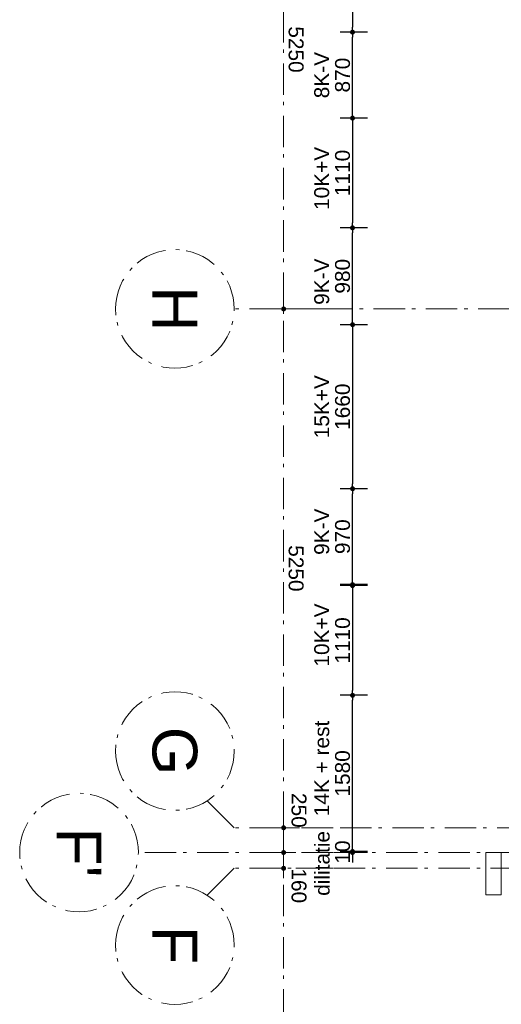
# Model space of a CAD drawing. Header units: millimetres. Extents: x -62314 to 79800, y -34032 to 28340.
# Tile 2 of 85: x -24233 to -19361, y 2989 to 12951. Entities that reach past the tile are written whole.
import ezdxf
from ezdxf.enums import TextEntityAlignment as Align

# ---------------------------------------------------------------- set-up
doc = ezdxf.new("R2010")
doc.units = ezdxf.units.MM
doc.header["$LTSCALE"] = 508
doc.header["$PDMODE"] = 1
doc.header["$PDSIZE"] = -2
doc.linetypes.add('Dash Style-6', pattern=[1.04164, 0.625, -0.20828, 0.06943, -0.13893])
doc.layers.get('0').update_dxf_attribs({"lineweight": 0})
doc.layers.get('DEFPOINTS').update_dxf_attribs({"lineweight": 0})
for name, color, linetype, lineweight in [('(00) tekening-stramien-algemeen', 7, 'Dash Style-6', 0), ('Dimension', 7, 'Continuous', 0), ('None', 7, 'Continuous', 0)]:
    doc.layers.add(name, color=color, linetype=linetype, lineweight=lineweight)
doc.styles.add('Arial', font='Arial')
doc.styles.add('Helvetica', font='Helvetica')
doc.dimstyles.new('KE __', dxfattribs={"dimtxt": 75.447591, "dimasz": 50.074463, "dimexe": 125, "dimexo": 500, "dimgap": 25, "dimtad": 1, "dimdec": 1, "dimtxsty": 'Arial', "dimblk": 'DOT', "dimblk1": 'DOT', "dimblk2": 'DOT', "dimcen": 0, "dimdle": 100, "dimazin": 0, "dimtfac": 0.8, "dimtdec": 1, "dimtix": 1, "dimtmove": 0, "dimatfit": 0, "dimldrblk": 'DOT', "dimfxl": 150, "dimfxlon": 1, "dimfrac": 2, "dimtolj": 1, "dimarcsym": 0})

# ---------------------------------------------------------------- blocks, each defined once
blk = doc.blocks.new('stadsmuur bestaand 00')
at = {"layer": 'None', "color": 17, "lineweight": 0, "transparency": 33554687, "flags": 128}
blk.add_lwpolyline([(-499.4, 160), (-344.5, 160), (-344.5, -270), (-499.4, -270)], close=True, dxfattribs=at)
blk = doc.blocks.new('_Dot')
at = {"color": 0, "linetype": 'ByBlock', "lineweight": -2}
blk.add_line((-0.5, 0), (-1, 0), dxfattribs=at)
at = {"color": 0, "linetype": 'ByBlock', "const_width": 0.5}
blk.add_lwpolyline([(-0.25, 0, 1), (0.25, 0, 1)], format="xyb", close=True, dxfattribs=at)
blk = doc.blocks.new('*D327')
at = {"layer": 'DEFPOINTS', "color": 0, "transparency": 33554687}
for p in [(-16647.3, 14485.4), (-20866.2, 12825.4), (-16647.3, 12825.4)]:
    blk.add_point(p, dxfattribs=at)
at = {"layer": 'Dimension', "color": 0, "lineweight": -2, "transparency": 33554687}
for p, q in [((-20716.2, 14485.4), (-20991.2, 14485.4)), ((-20866.2, 14435.3), (-20866.2, 12875.4)), ((-20716.2, 12825.4), (-20991.2, 12825.4))]:
    blk.add_line(p, q, dxfattribs=at)
at = {"layer": 'Dimension', "color": 0, "lineweight": -2, "xscale": 50.07446289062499, "yscale": 50.07446289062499, "zscale": 50.07446289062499}
for p, rotation in [((-20866.2, 14485.4), 90), ((-20866.2, 12825.4), 270)]:
    blk.add_blockref('_Dot', p, dxfattribs=dict(at, rotation=rotation))
at = {"layer": 'Dimension', "color": 0, "lineweight": 0, "transparency": 33554687, "insert": (-20966.6, 13655.4), "char_height": 150.9, "attachment_point": 5, "rotation": 90, "style": 'Helvetica'}
blk.add_mtext('\\A1;1660', dxfattribs=at)
blk = doc.blocks.new('*D328')
at = {"layer": 'DEFPOINTS', "color": 0, "transparency": 33554687}
for p in [(-20866.2, 12825.4), (-16647.3, 12825.4), (-16647.3, 11955.4)]:
    blk.add_point(p, dxfattribs=at)
at = {"layer": 'Dimension', "color": 0, "lineweight": -2, "transparency": 33554687}
for p, q in [((-20716.2, 12825.4), (-20991.2, 12825.4)), ((-20866.2, 12005.4), (-20866.2, 12775.3)), ((-20716.2, 11955.4), (-20991.2, 11955.4))]:
    blk.add_line(p, q, dxfattribs=at)
at = {"layer": 'Dimension', "color": 0, "lineweight": -2, "xscale": 50.07446289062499, "yscale": 50.07446289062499, "zscale": 50.07446289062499}
for p, rotation in [((-20866.2, 12825.4), 90), ((-20866.2, 11955.4), 270)]:
    blk.add_blockref('_Dot', p, dxfattribs=dict(at, rotation=rotation))
at = {"layer": 'Dimension', "color": 0, "lineweight": 0, "transparency": 33554687, "insert": (-20966.6, 12390.4), "char_height": 150.9, "attachment_point": 5, "rotation": 90, "style": 'Helvetica'}
blk.add_mtext('\\A1;870', dxfattribs=at)
blk = doc.blocks.new('*D329')
at = {"layer": 'DEFPOINTS', "color": 0, "transparency": 33554687}
for p in [(-16647.3, 11955.4), (-20866.2, 10845.4), (-16647.3, 10845.4)]:
    blk.add_point(p, dxfattribs=at)
at = {"layer": 'Dimension', "color": 0, "lineweight": -2, "transparency": 33554687}
for p, q in [((-20716.2, 11955.4), (-20991.2, 11955.4)), ((-20866.2, 11905.3), (-20866.2, 10895.4)), ((-20716.2, 10845.4), (-20991.2, 10845.4))]:
    blk.add_line(p, q, dxfattribs=at)
at = {"layer": 'Dimension', "color": 0, "lineweight": -2, "xscale": 50.07446289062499, "yscale": 50.07446289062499, "zscale": 50.07446289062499}
for p, rotation in [((-20866.2, 11955.4), 90), ((-20866.2, 10845.4), 270)]:
    blk.add_blockref('_Dot', p, dxfattribs=dict(at, rotation=rotation))
at = {"layer": 'Dimension', "color": 0, "lineweight": 0, "transparency": 33554687, "insert": (-20966.6, 11400.4), "char_height": 150.9, "attachment_point": 5, "rotation": 90, "style": 'Helvetica'}
blk.add_mtext('\\A1;1110', dxfattribs=at)
blk = doc.blocks.new('*D330')
at = {"layer": 'DEFPOINTS', "color": 0, "transparency": 33554687}
for p in [(-20866.2, 10845.4), (-16647.3, 10845.4), (-16647.3, 9865.4)]:
    blk.add_point(p, dxfattribs=at)
at = {"layer": 'Dimension', "color": 0, "lineweight": -2, "transparency": 33554687}
for p, q in [((-20716.2, 10845.4), (-20991.2, 10845.4)), ((-20866.2, 9915.4), (-20866.2, 10795.3)), ((-20716.2, 9865.4), (-20991.2, 9865.4))]:
    blk.add_line(p, q, dxfattribs=at)
at = {"layer": 'Dimension', "color": 0, "lineweight": -2, "xscale": 50.07446289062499, "yscale": 50.07446289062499, "zscale": 50.07446289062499}
for p, rotation in [((-20866.2, 10845.4), 90), ((-20866.2, 9865.4), 270)]:
    blk.add_blockref('_Dot', p, dxfattribs=dict(at, rotation=rotation))
at = {"layer": 'Dimension', "color": 0, "lineweight": 0, "transparency": 33554687, "insert": (-20966.6, 10355.4), "char_height": 150.9, "attachment_point": 5, "rotation": 90, "style": 'Helvetica'}
blk.add_mtext('\\A1;980', dxfattribs=at)
blk = doc.blocks.new('*D331')
at = {"layer": 'DEFPOINTS', "color": 0, "transparency": 33554687}
for p in [(-16647.3, 9865.4), (-20866.2, 8205.4), (-16647.3, 8205.4)]:
    blk.add_point(p, dxfattribs=at)
at = {"layer": 'Dimension', "color": 0, "lineweight": -2, "transparency": 33554687}
for p, q in [((-20716.2, 9865.4), (-20991.2, 9865.4)), ((-20866.2, 9815.3), (-20866.2, 8255.4)), ((-20716.2, 8205.4), (-20991.2, 8205.4))]:
    blk.add_line(p, q, dxfattribs=at)
at = {"layer": 'Dimension', "color": 0, "lineweight": -2, "xscale": 50.07446289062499, "yscale": 50.07446289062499, "zscale": 50.07446289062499}
for p, rotation in [((-20866.2, 9865.4), 90), ((-20866.2, 8205.4), 270)]:
    blk.add_blockref('_Dot', p, dxfattribs=dict(at, rotation=rotation))
at = {"layer": 'Dimension', "color": 0, "lineweight": 0, "transparency": 33554687, "insert": (-20966.6, 9035.4), "char_height": 150.9, "attachment_point": 5, "rotation": 90, "style": 'Helvetica'}
blk.add_mtext('\\A1;1660', dxfattribs=at)
blk = doc.blocks.new('*D332')
at = {"layer": 'DEFPOINTS', "color": 0, "transparency": 33554687}
for p in [(-20866.2, 8205.4), (-16647.3, 8205.4), (-16647.3, 7235.4)]:
    blk.add_point(p, dxfattribs=at)
at = {"layer": 'Dimension', "color": 0, "lineweight": -2, "transparency": 33554687}
for p, q in [((-20716.2, 8205.4), (-20991.2, 8205.4)), ((-20866.2, 7285.4), (-20866.2, 8155.3)), ((-20716.2, 7235.4), (-20991.2, 7235.4))]:
    blk.add_line(p, q, dxfattribs=at)
at = {"layer": 'Dimension', "color": 0, "lineweight": -2, "xscale": 50.07446289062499, "yscale": 50.07446289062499, "zscale": 50.07446289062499}
for p, rotation in [((-20866.2, 8205.4), 90), ((-20866.2, 7235.4), 270)]:
    blk.add_blockref('_Dot', p, dxfattribs=dict(at, rotation=rotation))
at = {"layer": 'Dimension', "color": 0, "lineweight": 0, "transparency": 33554687, "insert": (-20966.6, 7720.4), "char_height": 150.9, "attachment_point": 5, "rotation": 90, "style": 'Helvetica'}
blk.add_mtext('\\A1;970', dxfattribs=at)
blk = doc.blocks.new('*D333')
at = {"layer": 'DEFPOINTS', "color": 0, "transparency": 33554687}
for p in [(-16647.3, 7225.4), (-20866.2, 6115.4), (-16647.3, 6115.4)]:
    blk.add_point(p, dxfattribs=at)
at = {"layer": 'Dimension', "color": 0, "lineweight": -2, "transparency": 33554687}
for p, q in [((-20716.2, 7225.4), (-20991.2, 7225.4)), ((-20866.2, 7175.3), (-20866.2, 6165.4)), ((-20716.2, 6115.4), (-20991.2, 6115.4))]:
    blk.add_line(p, q, dxfattribs=at)
at = {"layer": 'Dimension', "color": 0, "lineweight": -2, "xscale": 50.07446289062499, "yscale": 50.07446289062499, "zscale": 50.07446289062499}
for p, rotation in [((-20866.2, 7225.4), 90), ((-20866.2, 6115.4), 270)]:
    blk.add_blockref('_Dot', p, dxfattribs=dict(at, rotation=rotation))
at = {"layer": 'Dimension', "color": 0, "lineweight": 0, "transparency": 33554687, "insert": (-20966.6, 6670.4), "char_height": 150.9, "attachment_point": 5, "rotation": 90, "style": 'Helvetica'}
blk.add_mtext('\\A1;1110', dxfattribs=at)
blk = doc.blocks.new('*D334')
at = {"layer": 'DEFPOINTS', "color": 0, "transparency": 33554687}
for p in [(-20866.2, 6115.4), (-16647.3, 6115.4), (-16647.3, 4535)]:
    blk.add_point(p, dxfattribs=at)
at = {"layer": 'Dimension', "color": 0, "lineweight": -2, "transparency": 33554687}
for p, q in [((-20716.2, 6115.4), (-20991.2, 6115.4)), ((-20866.2, 4585.1), (-20866.2, 6065.3)), ((-20716.2, 4535), (-20991.2, 4535))]:
    blk.add_line(p, q, dxfattribs=at)
at = {"layer": 'Dimension', "color": 0, "lineweight": -2, "xscale": 50.07446289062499, "yscale": 50.07446289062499, "zscale": 50.07446289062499}
for p, rotation in [((-20866.2, 6115.4), 90), ((-20866.2, 4535), 270)]:
    blk.add_blockref('_Dot', p, dxfattribs=dict(at, rotation=rotation))
at = {"layer": 'Dimension', "color": 0, "lineweight": 0, "transparency": 33554687, "insert": (-20966.6, 5325.2), "char_height": 150.9, "attachment_point": 5, "rotation": 90, "style": 'Helvetica'}
blk.add_mtext('\\A1;1580', dxfattribs=at)
blk = doc.blocks.new('*D364')
at = {"layer": 'DEFPOINTS', "color": 0, "transparency": 33554687}
for p in [(-20866.2, 4535), (-16647.3, 4535), (-16647.3, 4524.9)]:
    blk.add_point(p, dxfattribs=at)
at = {"layer": 'Dimension', "color": 0, "lineweight": -2, "transparency": 33554687}
for p, q in [((-20866.2, 4585.1), (-20866.2, 4635.2)), ((-20716.2, 4535), (-20991.2, 4535)), ((-20716.2, 4524.9), (-20991.2, 4524.9)), ((-20866.2, 4524.9), (-20866.2, 4535)), ((-20866.2, 4474.8), (-20866.2, 4424.7))]:
    blk.add_line(p, q, dxfattribs=at)
at = {"layer": 'Dimension', "color": 0, "lineweight": -2, "xscale": 50.07446289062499, "yscale": 50.07446289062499, "zscale": 50.07446289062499}
for p, rotation in [((-20866.2, 4535), 270), ((-20866.2, 4524.9), 90)]:
    blk.add_blockref('_Dot', p, dxfattribs=dict(at, rotation=rotation))
at = {"layer": 'Dimension', "color": 0, "lineweight": 0, "transparency": 33554687, "insert": (-20966.6, 4529.9), "char_height": 150.9, "attachment_point": 5, "rotation": 90, "style": 'Helvetica'}
blk.add_mtext('\\A1;10', dxfattribs=at)
blk = doc.blocks.new('00-stramienbol')
at = {"layer": '(00) tekening-stramien-algemeen', "color": 2, "lineweight": 0, "transparency": 33554687, "flags": 128}
blk.add_lwpolyline([(0, 600), (58.8, 597.1), (117.1, 588.5), (174.2, 574.2), (229.6, 554.3), (282.8, 529.2), (333.3, 498.9), (380.6, 463.8), (424.3, 424.3), (463.8, 380.6), (498.9, 333.3), (529.2, 282.8), (554.3, 229.6), (574.2, 174.2), (588.5, 117.1), (597.1, 58.8), (600, 0), (597.1, -58.8), (588.5, -117.1), (574.2, -174.2), (554.3, -229.6), (529.2, -282.8), (498.9, -333.3), (463.8, -380.6), (424.3, -424.3), (380.6, -463.8), (333.3, -498.9), (282.8, -529.2), (229.6, -554.3), (174.2, -574.2), (117.1, -588.5), (58.8, -597.1), (0, -600), (-58.8, -597.1), (-117.1, -588.5), (-174.2, -574.2), (-229.6, -554.3), (-282.8, -529.2), (-333.3, -498.9), (-380.6, -463.8), (-424.3, -424.3), (-463.8, -380.6), (-498.9, -333.3), (-529.2, -282.8), (-554.3, -229.6), (-574.2, -174.2), (-588.5, -117.1), (-597.1, -58.8), (-600, 0), (-597.1, 58.8), (-588.5, 117.1), (-574.2, 174.2), (-554.3, 229.6), (-529.2, 282.8), (-498.9, 333.3), (-463.8, 380.6), (-424.3, 424.3), (-380.6, 463.8), (-333.3, 498.9), (-282.8, 529.2), (-229.6, 554.3), (-174.2, 574.2), (-117.1, 588.5), (-58.8, 597.1)], close=True, dxfattribs=at)
at = {"layer": '(00) tekening-stramien-algemeen', "color": 2, "linetype": 'Continuous', "lineweight": 0, "transparency": 33554687}
for p in [(0, 600), (-600, 0), (0, 0), (600, 0), (0, -600)]:
    blk.add_point(p, dxfattribs=at)
at = {"layer": '(00) tekening-stramien-algemeen', "color": 2, "transparency": 33554687, "style": 'Arial'}
blk.add_attdef('hoofdveld', text='', height=452.7, dxfattribs=at).set_placement((0, 0), align=Align.MIDDLE_CENTER)
at = {"layer": 'None', "color": 0, "flags": 1}
for tag, p in [('subveld_1', (-600, -1414.8)), ('subveld_2', (-600, -2229.7))]:
    blk.add_attdef(tag, p, '', height=452.7, dxfattribs=at)
blk = doc.blocks.new('*D434')
at = {"layer": '(00) tekening-stramien-algemeen', "color": 0, "lineweight": -2, "transparency": 33554687}
for p, q in [((10611.8, -250), (10611.8, -375)), ((15861.8, -500), (15861.8, -375)), ((15811.8, -500), (10661.9, -500))]:
    blk.add_line(p, q, dxfattribs=at)
at = {"layer": 'DEFPOINTS', "color": 0, "transparency": 33554687}
for p in [(10611.8, -500), (10611.8, -750), (15861.8, -1000)]:
    blk.add_point(p, dxfattribs=at)
at = {"layer": '(00) tekening-stramien-algemeen', "color": 0, "lineweight": -2, "xscale": 50.07446289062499, "yscale": 50.07446289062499, "zscale": 50.07446289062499, "rotation": 180}
blk.add_blockref('_Dot', (10611.8, -500), dxfattribs=at)
at = {"layer": '(00) tekening-stramien-algemeen', "color": 0, "lineweight": -2, "xscale": 50.07446289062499, "yscale": 50.07446289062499, "zscale": 50.07446289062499}
blk.add_blockref('_Dot', (15861.8, -500), dxfattribs=at)
at = {"layer": '(00) tekening-stramien-algemeen', "color": 0, "lineweight": 0, "transparency": 33554687, "insert": (13236.8, -374.6), "char_height": 150.9, "attachment_point": 5, "style": 'Helvetica'}
blk.add_mtext('\\A1;5250', dxfattribs=at)
blk = doc.blocks.new('*D435')
at = {"layer": '(00) tekening-stramien-algemeen', "color": 0, "lineweight": -2, "transparency": 33554687}
for p, q in [((16271.6, -250), (16271.6, -375)), ((16111.8, -650), (16111.8, -375)), ((16061.8, -500), (16011.7, -500)), ((16271.6, -500), (16111.8, -500)), ((16321.7, -500), (16371.8, -500))]:
    blk.add_line(p, q, dxfattribs=at)
at = {"layer": 'DEFPOINTS', "color": 0, "transparency": 33554687}
for p in [(16111.8, -500), (16271.6, -750), (16111.8, -1969.5)]:
    blk.add_point(p, dxfattribs=at)
at = {"layer": '(00) tekening-stramien-algemeen', "color": 0, "lineweight": -2, "xscale": 50.07446289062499, "yscale": 50.07446289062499, "zscale": 50.07446289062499}
blk.add_blockref('_Dot', (16111.8, -500), dxfattribs=at)
at = {"layer": '(00) tekening-stramien-algemeen', "color": 0, "lineweight": -2, "xscale": 50.07446289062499, "yscale": 50.07446289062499, "zscale": 50.07446289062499, "rotation": 180}
blk.add_blockref('_Dot', (16271.6, -500), dxfattribs=at)
at = {"layer": '(00) tekening-stramien-algemeen', "color": 0, "lineweight": 0, "transparency": 33554687, "insert": (16448.2, -345.2), "char_height": 150.9, "attachment_point": 5, "style": 'Helvetica'}
blk.add_mtext('\\A1;160', dxfattribs=at)
blk = doc.blocks.new('*D436')
at = {"layer": '(00) tekening-stramien-algemeen', "color": 0, "lineweight": -2, "transparency": 33554687}
for p, q in [((16271.6, -500), (16271.6, -625)), ((25221.6, -500), (16321.7, -500)), ((25271.6, -500), (25271.6, -625))]:
    blk.add_line(p, q, dxfattribs=at)
at = {"layer": 'DEFPOINTS', "color": 0, "transparency": 33554687}
for p in [(25271.6, 0), (16271.6, 0), (16271.6, -500)]:
    blk.add_point(p, dxfattribs=at)
at = {"layer": '(00) tekening-stramien-algemeen', "color": 0, "lineweight": -2, "xscale": 50.07446289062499, "yscale": 50.07446289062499, "zscale": 50.07446289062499, "rotation": 180}
blk.add_blockref('_Dot', (16271.6, -500), dxfattribs=at)
at = {"layer": '(00) tekening-stramien-algemeen', "color": 0, "lineweight": -2, "xscale": 50.07446289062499, "yscale": 50.07446289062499, "zscale": 50.07446289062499}
blk.add_blockref('_Dot', (25271.6, -500), dxfattribs=at)
at = {"layer": '(00) tekening-stramien-algemeen', "color": 0, "lineweight": 0, "transparency": 33554687, "insert": (20771.6, -374.6), "char_height": 150.9, "attachment_point": 5, "style": 'Helvetica'}
blk.add_mtext('\\A1;9000', dxfattribs=at)
blk = doc.blocks.new('*D437')
at = {"layer": '(00) tekening-stramien-algemeen', "color": 0, "lineweight": -2, "transparency": 33554687}
for p, q in [((15861.8, -340.2), (15861.8, -375)), ((16111.8, -650), (16111.8, -375)), ((15811.8, -500), (15761.7, -500)), ((15861.8, -500), (16111.8, -500)), ((16161.9, -500), (16212, -500))]:
    blk.add_line(p, q, dxfattribs=at)
at = {"layer": 'DEFPOINTS', "color": 0, "transparency": 33554687}
for p in [(16111.8, -500), (15861.8, -840.2), (16111.8, -1969.5)]:
    blk.add_point(p, dxfattribs=at)
at = {"layer": '(00) tekening-stramien-algemeen', "color": 0, "lineweight": -2, "xscale": 50.07446289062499, "yscale": 50.07446289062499, "zscale": 50.07446289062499}
blk.add_blockref('_Dot', (15861.8, -500), dxfattribs=at)
at = {"layer": '(00) tekening-stramien-algemeen', "color": 0, "lineweight": -2, "xscale": 50.07446289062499, "yscale": 50.07446289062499, "zscale": 50.07446289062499, "rotation": 180}
blk.add_blockref('_Dot', (16111.8, -500), dxfattribs=at)
at = {"layer": '(00) tekening-stramien-algemeen', "color": 0, "lineweight": 0, "transparency": 33554687, "insert": (15685.2, -345.2), "char_height": 150.9, "attachment_point": 5, "style": 'Helvetica'}
blk.add_mtext('\\A1;250', dxfattribs=at)
blk = doc.blocks.new('*D438')
at = {"layer": '(00) tekening-stramien-algemeen', "color": 0, "lineweight": -2, "transparency": 33554687}
for p, q in [((5361.8, -250), (5361.8, -375)), ((10611.8, -500), (10611.8, -375)), ((10561.8, -500), (5411.9, -500))]:
    blk.add_line(p, q, dxfattribs=at)
at = {"layer": 'DEFPOINTS', "color": 0, "transparency": 33554687}
for p in [(5361.8, -500), (5361.8, -750), (10611.8, -1000)]:
    blk.add_point(p, dxfattribs=at)
at = {"layer": '(00) tekening-stramien-algemeen', "color": 0, "lineweight": -2, "xscale": 50.07446289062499, "yscale": 50.07446289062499, "zscale": 50.07446289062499, "rotation": 180}
blk.add_blockref('_Dot', (5361.8, -500), dxfattribs=at)
at = {"layer": '(00) tekening-stramien-algemeen', "color": 0, "lineweight": -2, "xscale": 50.07446289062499, "yscale": 50.07446289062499, "zscale": 50.07446289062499}
blk.add_blockref('_Dot', (10611.8, -500), dxfattribs=at)
at = {"layer": '(00) tekening-stramien-algemeen', "color": 0, "lineweight": 0, "transparency": 33554687, "insert": (7986.8, -374.6), "char_height": 150.9, "attachment_point": 5, "style": 'Helvetica'}
blk.add_mtext('\\A1;5250', dxfattribs=at)
blk = doc.blocks.new('stramien kop gevel blok A')
at = {"layer": '(00) tekening-stramien-algemeen', "color": 2, "lineweight": 0}
for p, q in [((10611.8, 0), (10611.8, -1000)), ((15861.8, 0), (15861.8, -1000)), ((16111.8, 0), (16111.8, -1969.5)), ((16271.6, 0), (16271.6, -1000))]:
    blk.add_line(p, q, dxfattribs=at)
at = {"layer": 'None', "color": 17, "lineweight": 0, "transparency": 33554687}
for p, q in [((15861.8, -1000), (15588.6, -1273.2)), ((16271.6, -1000), (16544.9, -1273.2))]:
    blk.add_line(p, q, dxfattribs=at)
at = {"layer": '(00) tekening-stramien-algemeen', "color": 2}
ref = blk.add_blockref('00-stramienbol', (10611.8, -1600), dxfattribs=dict(at, rotation=180))
ref.add_attrib('hoofdveld', 'H', dxfattribs={"color": 2, "transparency": 33554687, "height": 452.7, "style": 'Arial'}).set_placement((10611.8, -1600), align=Align.MIDDLE_CENTER)
ref = blk.add_blockref('00-stramienbol', (15085.4, -1600), dxfattribs=dict(at, xscale=-1, rotation=180))
ref.add_attrib('hoofdveld', 'G', dxfattribs={"color": 2, "transparency": 33554687, "height": 452.7, "style": 'Arial'}).set_placement((15085.4, -1600), align=Align.MIDDLE_CENTER)
ref = blk.add_blockref('00-stramienbol', (17048.1, -1600), dxfattribs=dict(at, rotation=180))
ref.add_attrib('hoofdveld', 'F', dxfattribs={"color": 2, "transparency": 33554687, "height": 452.7, "style": 'Arial'}).set_placement((17048.1, -1600), align=Align.MIDDLE_CENTER)
ref = blk.add_blockref('00-stramienbol', (16111.8, -2569.5), dxfattribs=dict(at, rotation=180))
ref.add_attrib('hoofdveld', "F'", dxfattribs={"color": 2, "transparency": 33554687, "height": 452.69, "style": 'Arial'}).set_placement((16111.8, -2569.5), align=Align.MIDDLE_CENTER)
at = {"layer": '(00) tekening-stramien-algemeen', "color": 2, "lineweight": 0, "transparency": 33554687}
for base, p1, p2, picture, middle in [((16271.6, -500), (25271.6, 0), (16271.6, 0), '*D436', (20771.6, -374.6)), ((5361.8, -500), (10611.8, -1000), (5361.8, -750), '*D438', (7986.8, -374.6)), ((10611.8, -500), (15861.8, -1000), (10611.8, -750), '*D434', (13236.8, -374.6))]:
    dim = blk.add_linear_dim(base=base, p1=p1, p2=p2, dimstyle='KE __', override={"dimtxt": 150.895182, "dimgap": 50, "dimdec": 0, "dimpost": '<>', "dimtxsty": 'Helvetica', "dimtmove": 2}, dxfattribs=at)
    dim.commit()
    dim.dimension.update_dxf_attribs({"geometry": picture, "text_midpoint": middle})
for p1, picture, middle in [((15861.8, -840.2), '*D437', (15685.2, -345.2)), ((16271.6, -750), '*D435', (16448.2, -345.2))]:
    dim = blk.add_linear_dim(base=(16111.8, -500), p1=p1, p2=(16111.8, -1969.5), dimstyle='KE __', override={"dimtxt": 150.895182, "dimgap": 50, "dimdec": 0, "dimpost": '<>', "dimtxsty": 'Helvetica', "dimtix": 0, "dimtmove": 2}, dxfattribs=at)
    dim.commit()
    dim.dimension.update_dxf_attribs({"geometry": picture, "text_midpoint": middle, "dimtype": 160})

msp = doc.modelspace()

# ---------------------------------------------------------------- linework, layer by layer
at = {"layer": '(00) tekening-stramien-algemeen', "color": 2, "lineweight": 0, "transparency": 33554687}
for p, q in [((57450, 10024.85), (-21063.27, 10024.85)), ((18483.04, 4774.85), (-21063.27, 4774.85)), ((79800, 4524.85), (-21063.27, 4524.85)), ((79800, 4365.03), (-21063.27, 4365.03))]:
    msp.add_line(p, q, dxfattribs=at)

# ---------------------------------------------------------------- block references
at = {"layer": 'None', "color": 17, "transparency": 33554687, "rotation": 270}
msp.add_blockref('stramien kop gevel blok A', (-21063.27, 20636.68), dxfattribs=at)
at = {"layer": 'None', "color": 17, "transparency": 33554687}
msp.add_blockref('stadsmuur bestaand 00', (-19016.96, 4365.03), dxfattribs=at)

# ---------------------------------------------------------------- texts
at = {"layer": 'None', "color": 17, "transparency": 33554687, "char_height": 150.895, "attachment_point": 8, "rotation": 90, "line_spacing_factor": 0.836574, "style": 'Helvetica'}
for s, insert in [('8K-V', (-21100.72, 12390.36)), ('10K+V', (-21100.72, 11345.36)), ('9K-V', (-21100.72, 10300.36)), ('15K+V', (-21100.72, 9035.36)), ('9K-V', (-21100.72, 7770.36)), ('10K+V', (-21100.72, 6725.36)), ('14K + rest', (-21100.72, 5375.19)), ('dilitatie', (-21095.95, 4414.71))]:
    msp.add_mtext(s, dxfattribs=dict(at, insert=insert))

# ---------------------------------------------------------------- dimensions: what is measured, and where the dimension line sits
at = {"layer": 'Dimension', "color": 17, "lineweight": 0, "transparency": 33554687}
for base, p1, p2, override, picture, middle in [((-20866.17, 12825.36), (-16647.28, 14485.36), (-16647.28, 12825.36), {"dimtxt": 150.895182, "dimgap": 25, "dimpost": '<>', "dimtxsty": 'Helvetica', "dimtmove": 2}, '*D327', (-20966.62, 13655.36)), ((-20866.17, 12825.36), (-16647.28, 11955.36), (-16647.28, 12825.36), {"dimtxt": 150.895182, "dimgap": 25, "dimpost": '<>', "dimtxsty": 'Helvetica', "dimtmove": 2}, '*D328', (-20966.62, 12390.36)), ((-20866.17, 10845.36), (-16647.28, 11955.36), (-16647.28, 10845.36), {"dimtxt": 150.895182, "dimgap": 25, "dimpost": '<>', "dimtxsty": 'Helvetica', "dimtmove": 2}, '*D329', (-20966.62, 11400.36)), ((-20866.17, 10845.36), (-16647.28, 9865.36), (-16647.28, 10845.36), {"dimtxt": 150.895182, "dimgap": 25, "dimpost": '<>', "dimtxsty": 'Helvetica', "dimtmove": 2}, '*D330', (-20966.62, 10355.36)), ((-20866.17, 8205.36), (-16647.28, 9865.36), (-16647.28, 8205.36), {"dimtxt": 150.895182, "dimgap": 25, "dimpost": '<>', "dimtxsty": 'Helvetica', "dimtmove": 2}, '*D331', (-20966.62, 9035.36)), ((-20866.17, 8205.36), (-16647.28, 7235.36), (-16647.28, 8205.36), {"dimtxt": 150.895182, "dimgap": 25, "dimpost": '<>', "dimtxsty": 'Helvetica', "dimtmove": 2}, '*D332', (-20966.62, 7720.36)), ((-20866.17, 6115.36), (-16647.28, 7225.36), (-16647.28, 6115.36), {"dimtxt": 150.895182, "dimgap": 25, "dimpost": '<>', "dimtxsty": 'Helvetica', "dimtmove": 2}, '*D333', (-20966.62, 6670.36)), ((-20866.17, 6115.36), (-16647.28, 4535.03), (-16647.28, 6115.36), {"dimtxt": 150.895182, "dimgap": 25, "dimdec": 0, "dimpost": '<>', "dimtxsty": 'Helvetica', "dimtmove": 2}, '*D334', (-20966.62, 5325.19)), ((-20866.17, 4535.03), (-16647.28, 4524.85), (-16647.28, 4535.03), {"dimtxt": 150.895182, "dimgap": 25, "dimdec": 0, "dimpost": '<>', "dimtxsty": 'Helvetica', "dimtmove": 2}, '*D364', (-20966.62, 4529.94))]:
    dim = msp.add_linear_dim(base=base, p1=p1, p2=p2, angle=270, dimstyle='KE __', override=override, dxfattribs=at)
    dim.commit()
    dim.dimension.update_dxf_attribs({"geometry": picture, "text_midpoint": middle})

doc.saveas('drawing.dxf')
